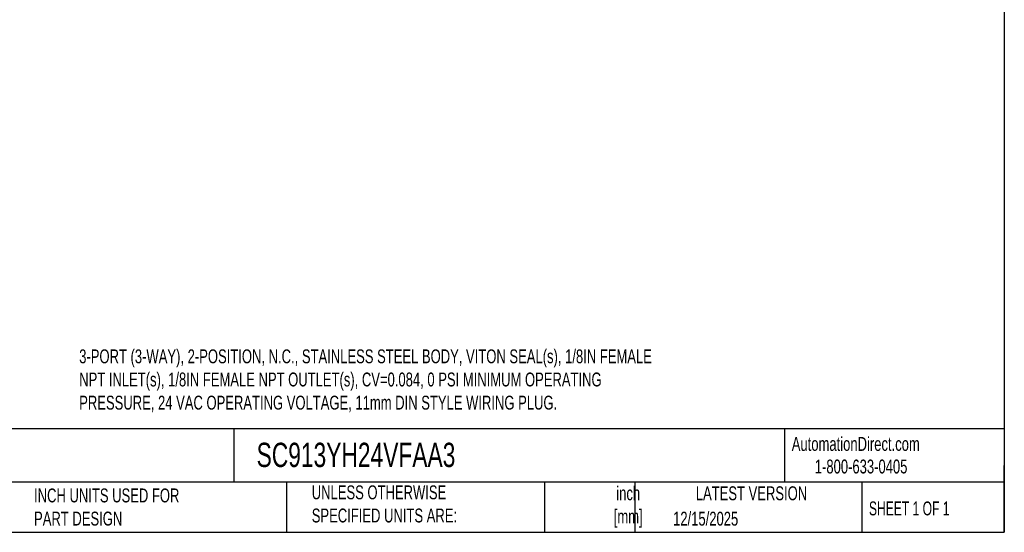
# Model space of a CAD drawing. Header units: inches. Extents: x 0.5 to 21.5, y 0.5 to 16.5.
# Tile 3 of 7: x 9.7 to 21.5, y 0.5 to 6.7. Entities that reach past the tile are written whole.
import ezdxf

# ---------------------------------------------------------------- set-up
doc = ezdxf.new("R2010")
doc.units = ezdxf.units.IN
doc.header["$LTSCALE"] = 2
doc.header["$MEASUREMENT"] = 0
doc.linetypes.add('SLD-Solid', pattern=[0])
doc.layers.add('TEXT', color=140, linetype='SLD-Solid', lineweight=25)
doc.styles.add('SLDTEXTSTYLE0', font='TXT', dxfattribs={"width": 0.7})
doc.styles.add('SLDTEXTSTYLE1', font='TXT', dxfattribs={"width": 0.65})

msp = doc.modelspace()

# ---------------------------------------------------------------- linework, layer by layer
at = {"layer": 'TEXT'}
for p, q in [((21.5, 16.5), (21.5, 0.5)), ((21.5, 1.742), (0.5, 1.742)), ((12.264, 1.742), (12.264, 1.1)), ((18.864, 1.742), (18.864, 1.1)), ((21.5, 0.5), (21.5, 1.3)), ((21.5, 1.1), (0.5, 1.1)), ((12.896, 1.1), (12.896, 0.5)), ((15.986, 1.1), (15.986, 0.5)), ((17.072, 1.1), (17.072, 0.5)), ((19.791, 1.1), (19.791, 0.5)), ((0.5, 0.5), (21.5, 0.5))]:
    msp.add_line(p, q, dxfattribs=at)

# ---------------------------------------------------------------- texts
for s, insert, char_height, attachment_point, style in [('3-PORT (3-WAY), 2-POSITION, N.C., STAINLESS STEEL BODY, VITON SEAL(s), 1/8IN FEMALE ^JNPT INLET(s), 1/8IN FEMALE NPT OUTLET(s), CV=0.084, 0 PSI MINIMUM OPERATING ^JPRESSURE, 24 VAC OPERATING VOLTAGE, 11mm DIN STYLE WIRING PLUG.', (10.409, 2.695), 0.166667, 1, 'SLDTEXTSTYLE0'), ('AutomationDirect.com', (18.952, 1.644), 0.16667, 1, 'SLDTEXTSTYLE0'), ('SC913YH24VFAA3', (12.536, 1.575), 0.29167, 1, 'SLDTEXTSTYLE0'), ('1-800-633-0405', (19.228, 1.373), 0.16667, 1, 'SLDTEXTSTYLE0'), ('UNLESS OTHERWISE ^JSPECIFIED UNITS ARE:', (13.197, 1.063), 0.16667, 1, 'SLDTEXTSTYLE0'), ('inch^J[mm]', (16.991, 1.052), 0.1667, 2, 'SLDTEXTSTYLE0'), ('INCH UNITS USED FOR ^JPART DESIGN', (9.868, 1.026), 0.16667, 1, 'SLDTEXTSTYLE0'), ('LATEST VERSION', (18.469, 1.052), 0.16667, 2, 'SLDTEXTSTYLE0'), ('SHEET 1 OF 1', (19.877, 0.87), 0.16667, 1, 'SLDTEXTSTYLE1'), ('12/15/2025', (17.529, 0.747), 0.1667, 1, 'SLDTEXTSTYLE0')]:
    msp.add_mtext(s, dxfattribs=dict(at, insert=insert, char_height=char_height, attachment_point=attachment_point, style=style))

doc.saveas('drawing.dxf')
